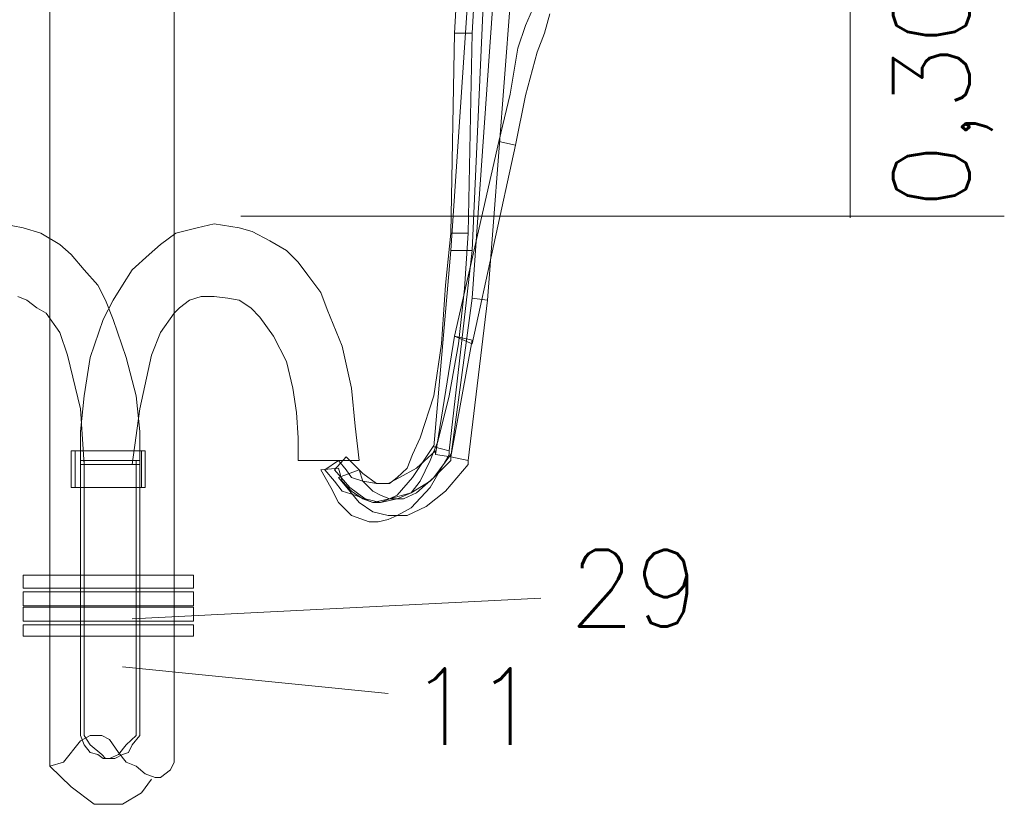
# Model space of a CAD drawing. Header units: metres. Extents: x -81 to 1042, y -541 to 334.
# Tile 110 of 130: x 925.25 to 926.54, y 218.08 to 219.1. Entities that reach past the tile are written whole.
import ezdxf

# ---------------------------------------------------------------- set-up
doc = ezdxf.new("R2010")
doc.units = ezdxf.units.M
doc.layers.add('LAYER 1', color=7, linetype='Continuous', lineweight=20)
doc.styles.add('txt', font='txt.shx')

msp = doc.modelspace()

# ---------------------------------------------------------------- linework, layer by layer
at = {"layer": 'LAYER 1', "color": 7}
for p, q in [((925.2883, 220.3406), (925.2883, 218.1256)), ((925.4513, 218.1306), (925.4513, 220.3406)), ((926.3363, 219.2586), (926.3363, 218.8436)), ((925.5383, 218.8456), (926.5383, 218.8456)), ((925.2263, 218.8356), (925.2533, 218.8306)), ((925.2533, 218.8306), (925.2763, 218.8236)), ((925.4813, 218.8306), (925.4533, 218.8236)), ((925.5033, 218.8356), (925.4813, 218.8306)), ((925.5363, 218.8306), (925.5033, 218.8356)), ((925.5533, 218.8256), (925.5363, 218.8306)), ((925.2763, 218.8236), (925.3013, 218.8086)), ((925.4533, 218.8236), (925.4333, 218.8086)), ((925.5763, 218.8136), (925.5533, 218.8256)), ((925.3013, 218.8086), (925.3163, 218.7956)), ((925.4333, 218.8086), (925.4183, 218.7956)), ((925.5983, 218.8006), (925.5763, 218.8136)), ((925.3163, 218.7956), (925.3333, 218.7756)), ((925.4183, 218.7956), (925.3963, 218.7756)), ((925.6133, 218.7856), (925.5983, 218.8006)), ((925.6263, 218.7686), (925.6133, 218.7856)), ((925.3333, 218.7756), (925.3513, 218.7556)), ((925.3963, 218.7756), (925.3833, 218.7556)), ((925.6433, 218.7456), (925.6263, 218.7686)), ((925.3513, 218.7556), (925.3613, 218.7356)), ((925.3833, 218.7556), (925.3713, 218.7356)), ((925.2583, 218.7356), (925.2463, 218.7406)), ((925.4713, 218.7356), (925.4863, 218.7406)), ((925.4863, 218.7406), (925.5033, 218.7406)), ((925.5033, 218.7406), (925.5213, 218.7386)), ((925.5213, 218.7386), (925.5363, 218.7356)), ((925.6513, 218.7236), (925.6433, 218.7456)), ((925.2713, 218.7256), (925.2583, 218.7356)), ((925.2833, 218.7186), (925.2713, 218.7256)), ((925.3713, 218.7356), (925.3583, 218.7106)), ((925.3613, 218.7356), (925.3713, 218.7106)), ((925.4513, 218.7186), (925.4583, 218.7256)), ((925.4583, 218.7256), (925.4713, 218.7356)), ((925.5363, 218.7356), (925.5513, 218.7256)), ((925.5513, 218.7256), (925.5633, 218.7136)), ((925.3013, 218.6936), (925.2833, 218.7186)), ((925.4333, 218.6936), (925.4513, 218.7186)), ((925.5633, 218.7136), (925.5813, 218.6886)), ((925.6713, 218.6756), (925.6513, 218.7236)), ((925.3583, 218.7106), (925.3413, 218.6606)), ((925.3713, 218.7106), (925.3883, 218.6606)), ((925.3113, 218.6636), (925.3013, 218.6936)), ((925.4213, 218.6636), (925.4333, 218.6936)), ((925.5813, 218.6886), (925.5983, 218.6556)), ((925.6833, 218.6206), (925.6713, 218.6756)), ((925.3283, 218.5936), (925.3113, 218.6636)), ((925.3413, 218.6606), (925.3333, 218.6106)), ((925.3883, 218.6606), (925.4013, 218.6106)), ((925.4063, 218.5936), (925.4213, 218.6636)), ((925.5983, 218.6556), (925.6063, 218.6206)), ((925.3333, 218.6106), (925.3283, 218.5636)), ((925.4013, 218.6106), (925.4063, 218.5636)), ((925.6063, 218.6206), (925.6113, 218.5886)), ((925.6883, 218.5706), (925.6833, 218.6206)), ((925.3333, 218.5206), (925.3283, 218.5936)), ((925.3963, 218.5206), (925.4063, 218.5936)), ((925.6113, 218.5886), (925.6133, 218.5556)), ((925.6933, 218.5256), (925.6883, 218.5706)), ((925.3283, 218.5636), (925.3283, 218.5206)), ((925.4063, 218.5636), (925.4063, 218.5206)), ((925.6133, 218.5556), (925.6133, 218.5256)), ((925.4083, 218.5386), (925.3163, 218.5386)), ((925.3163, 218.5386), (925.3163, 218.4906)), ((925.4133, 218.5386), (925.3213, 218.5386)), ((925.3213, 218.5386), (925.3213, 218.4906)), ((925.4083, 218.4906), (925.4083, 218.5386)), ((925.4133, 218.4906), (925.4133, 218.5386)), ((925.4013, 218.5256), (925.3283, 218.5256)), ((925.3283, 218.5256), (925.3283, 218.1656)), ((925.3283, 218.5206), (925.3963, 218.5206)), ((925.3333, 218.5256), (925.4063, 218.5256)), ((925.3333, 218.1656), (925.3333, 218.5256)), ((925.4063, 218.5206), (925.3333, 218.5206)), ((925.4013, 218.1656), (925.4013, 218.5256)), ((925.4063, 218.5256), (925.4063, 218.1656)), ((925.6133, 218.5256), (925.6933, 218.5256)), ((925.3163, 218.4906), (925.4083, 218.4906)), ((925.3213, 218.4906), (925.4133, 218.4906)), ((925.3963, 218.3186), (925.9313, 218.3456)), ((925.3833, 218.2556), (925.7313, 218.2206)), ((925.3063, 218.1306), (925.3283, 218.1586)), ((925.3283, 218.1586), (925.3413, 218.1656)), ((925.3283, 218.1656), (925.3333, 218.1536)), ((925.3413, 218.1536), (925.3333, 218.1656)), ((925.3413, 218.1656), (925.3563, 218.1656)), ((925.3563, 218.1656), (925.3663, 218.1606)), ((925.3663, 218.1606), (925.3783, 218.1436)), ((925.3883, 218.1536), (925.4013, 218.1656)), ((925.4063, 218.1656), (925.3963, 218.1536)), ((925.3333, 218.1536), (925.3413, 218.1436)), ((925.3563, 218.1406), (925.3413, 218.1536)), ((925.3783, 218.1406), (925.3883, 218.1536)), ((925.3963, 218.1536), (925.3913, 218.1436)), ((925.3413, 218.1436), (925.3513, 218.1406)), ((925.3513, 218.1406), (925.3583, 218.1356)), ((925.3613, 218.1356), (925.3563, 218.1406)), ((925.3583, 218.1356), (925.3663, 218.1356)), ((925.3733, 218.1356), (925.3613, 218.1356)), ((925.3663, 218.1356), (925.3783, 218.1406)), ((925.3833, 218.1406), (925.3733, 218.1356)), ((925.3783, 218.1436), (925.3883, 218.1306)), ((925.3913, 218.1436), (925.3833, 218.1406)), ((925.2883, 218.1256), (925.3063, 218.1306)), ((925.2883, 218.1256), (925.3163, 218.0986)), ((925.3883, 218.1306), (925.4013, 218.1256)), ((925.4013, 218.1256), (925.4133, 218.1156)), ((925.4333, 218.1106), (925.4463, 218.1206)), ((925.4463, 218.1206), (925.4513, 218.1306)), ((925.4083, 218.0906), (925.4213, 218.1086)), ((925.4133, 218.1156), (925.4263, 218.1106)), ((925.4263, 218.1106), (925.4333, 218.1106)), ((925.3163, 218.0986), (925.3463, 218.0756)), ((925.3833, 218.0756), (925.4083, 218.0906)), ((925.3463, 218.0756), (925.3833, 218.0756))]:
    msp.add_line(p, q, dxfattribs=at)
at = {"layer": 'LAYER 1'}
for p, q in [((925.2883, 220.3406), (925.2883, 218.1256)), ((925.4513, 218.1306), (925.4513, 220.3406)), ((925.8463, 219.5706), (925.8183, 219.0856)), ((925.8413, 219.0856), (925.8683, 219.5706)), ((925.8463, 219.2906), (925.8133, 218.8006)), ((925.8413, 218.8006), (925.8633, 219.2856)), ((925.8683, 219.1236), (925.8413, 218.7386)), ((925.8613, 218.7356), (925.8913, 219.1236)), ((925.9233, 219.1236), (925.9113, 219.0956)), ((925.9363, 219.0856), (925.9433, 219.1106)), ((925.9113, 219.0956), (925.9013, 219.0656)), ((925.8183, 219.0856), (925.8133, 218.8236)), ((925.8183, 219.0856), (925.8413, 219.0856)), ((925.8413, 219.0856), (925.8183, 219.0856)), ((925.8363, 218.8236), (925.8413, 219.0856)), ((925.9263, 219.0606), (925.9363, 219.0856)), ((925.9013, 219.0656), (925.8913, 219.0056)), ((925.9113, 219.0036), (925.9263, 219.0606)), ((925.8913, 219.0056), (925.8763, 218.9436)), ((925.8983, 218.9386), (925.9113, 219.0036)), ((925.8763, 218.9436), (925.8183, 218.6886)), ((925.8413, 218.6786), (925.8983, 218.9386)), ((925.8763, 218.9436), (925.8983, 218.9386)), ((925.8983, 218.9386), (925.8763, 218.9436)), ((925.2263, 218.8356), (925.2533, 218.8306)), ((925.2533, 218.8306), (925.2763, 218.8236)), ((925.4813, 218.8306), (925.4533, 218.8236)), ((925.5033, 218.8356), (925.4813, 218.8306)), ((925.5363, 218.8306), (925.5033, 218.8356)), ((925.5533, 218.8256), (925.5363, 218.8306)), ((925.2763, 218.8236), (925.3013, 218.8086)), ((925.4533, 218.8236), (925.4333, 218.8086)), ((925.5763, 218.8136), (925.5533, 218.8256)), ((925.8133, 218.8236), (925.8063, 218.7556)), ((925.8133, 218.8236), (925.8363, 218.8236)), ((925.8313, 218.7506), (925.8363, 218.8236)), ((925.3013, 218.8086), (925.3163, 218.7956)), ((925.4333, 218.8086), (925.4183, 218.7956)), ((925.5983, 218.8006), (925.5763, 218.8136)), ((925.3163, 218.7956), (925.3333, 218.7756)), ((925.4183, 218.7956), (925.3963, 218.7756)), ((925.6133, 218.7856), (925.5983, 218.8006)), ((925.8133, 218.8006), (925.7913, 218.5436)), ((925.8113, 218.5386), (925.8413, 218.8006)), ((925.8133, 218.8006), (925.8413, 218.8006)), ((925.8413, 218.8006), (925.8133, 218.8006)), ((925.6263, 218.7686), (925.6133, 218.7856)), ((925.3333, 218.7756), (925.3513, 218.7556)), ((925.3963, 218.7756), (925.3833, 218.7556)), ((925.6433, 218.7456), (925.6263, 218.7686)), ((925.3513, 218.7556), (925.3613, 218.7356)), ((925.3833, 218.7556), (925.3713, 218.7356)), ((925.8063, 218.7556), (925.8013, 218.6786)), ((925.2583, 218.7356), (925.2463, 218.7406)), ((925.4713, 218.7356), (925.4863, 218.7406)), ((925.4863, 218.7406), (925.5033, 218.7406)), ((925.5033, 218.7406), (925.5213, 218.7386)), ((925.5213, 218.7386), (925.5363, 218.7356)), ((925.6513, 218.7236), (925.6433, 218.7456)), ((925.8413, 218.7386), (925.8133, 218.5306)), ((925.8233, 218.6786), (925.8313, 218.7506)), ((925.8413, 218.7386), (925.8613, 218.7356)), ((925.8613, 218.7356), (925.8413, 218.7386)), ((925.2713, 218.7256), (925.2583, 218.7356)), ((925.2833, 218.7186), (925.2713, 218.7256)), ((925.3713, 218.7356), (925.3583, 218.7106)), ((925.3613, 218.7356), (925.3713, 218.7106)), ((925.4513, 218.7186), (925.4583, 218.7256)), ((925.4583, 218.7256), (925.4713, 218.7356)), ((925.5363, 218.7356), (925.5513, 218.7256)), ((925.5513, 218.7256), (925.5633, 218.7136)), ((925.8363, 218.5256), (925.8613, 218.7356)), ((925.3013, 218.6936), (925.2833, 218.7186)), ((925.4333, 218.6936), (925.4513, 218.7186)), ((925.5633, 218.7136), (925.5813, 218.6886)), ((925.6713, 218.6756), (925.6513, 218.7236)), ((925.3583, 218.7106), (925.3413, 218.6606)), ((925.3713, 218.7106), (925.3883, 218.6606)), ((925.3113, 218.6636), (925.3013, 218.6936)), ((925.4213, 218.6636), (925.4333, 218.6936)), ((925.5813, 218.6886), (925.5983, 218.6556)), ((925.8183, 218.6886), (925.7933, 218.5336)), ((925.8183, 218.6886), (925.8413, 218.6786)), ((925.8413, 218.6836), (925.8183, 218.6886)), ((925.6833, 218.6206), (925.6713, 218.6756)), ((925.8013, 218.6786), (925.7913, 218.6106)), ((925.8113, 218.6106), (925.8233, 218.6786)), ((925.8133, 218.5306), (925.8413, 218.6836)), ((925.3283, 218.5936), (925.3113, 218.6636)), ((925.3413, 218.6606), (925.3333, 218.6106)), ((925.3883, 218.6606), (925.4013, 218.6106)), ((925.4063, 218.5936), (925.4213, 218.6636)), ((925.5983, 218.6556), (925.6063, 218.6206)), ((925.3333, 218.6106), (925.3283, 218.5636)), ((925.4013, 218.6106), (925.4063, 218.5636)), ((925.6063, 218.6206), (925.6113, 218.5886)), ((925.6883, 218.5706), (925.6833, 218.6206)), ((925.7913, 218.6106), (925.7733, 218.5556)), ((925.7963, 218.5506), (925.8113, 218.6106)), ((925.3333, 218.5206), (925.3283, 218.5936)), ((925.3963, 218.5206), (925.4063, 218.5936)), ((925.6113, 218.5886), (925.6133, 218.5556)), ((925.6933, 218.5256), (925.6883, 218.5706)), ((925.3283, 218.5636), (925.3283, 218.5206)), ((925.4063, 218.5636), (925.4063, 218.5206)), ((925.6133, 218.5556), (925.6133, 218.5256)), ((925.7733, 218.5556), (925.7633, 218.5336)), ((925.7913, 218.5456), (925.7633, 218.5036)), ((925.7863, 218.5256), (925.7963, 218.5506)), ((925.7913, 218.5436), (925.7913, 218.5456)), ((925.4083, 218.5386), (925.3163, 218.5386)), ((925.3163, 218.5386), (925.3163, 218.4906)), ((925.4133, 218.5386), (925.3213, 218.5386)), ((925.3213, 218.5386), (925.3213, 218.4906)), ((925.4083, 218.4906), (925.4083, 218.5386)), ((925.4133, 218.4906), (925.4133, 218.5386)), ((925.7633, 218.5336), (925.7563, 218.5156)), ((925.7933, 218.5386), (925.7683, 218.5156)), ((925.7863, 218.4906), (925.8113, 218.5336)), ((925.7913, 218.5436), (925.8113, 218.5386)), ((925.8133, 218.5336), (925.7913, 218.5036)), ((925.7933, 218.5336), (925.7933, 218.5386)), ((925.7933, 218.5336), (925.8133, 218.5306)), ((925.8113, 218.5336), (925.8113, 218.5386)), ((925.8133, 218.5306), (925.8133, 218.5336)), ((925.4013, 218.5256), (925.3283, 218.5256)), ((925.3283, 218.5256), (925.3283, 218.1656)), ((925.3283, 218.5206), (925.3963, 218.5206)), ((925.3333, 218.5256), (925.4063, 218.5256)), ((925.3333, 218.1656), (925.3333, 218.5256)), ((925.4063, 218.5206), (925.3333, 218.5206)), ((925.4013, 218.1656), (925.4013, 218.5256)), ((925.4063, 218.5256), (925.4063, 218.1656)), ((925.6133, 218.5256), (925.6933, 218.5256)), ((925.6663, 218.5256), (925.6483, 218.5136)), ((925.6763, 218.5306), (925.6613, 218.5136)), ((925.6763, 218.5136), (925.6663, 218.5256)), ((925.6983, 218.5086), (925.6763, 218.5306)), ((925.7733, 218.4986), (925.7863, 218.5256)), ((925.7863, 218.4986), (925.8133, 218.5256)), ((925.8063, 218.4856), (925.8363, 218.5206)), ((925.8133, 218.5256), (925.8133, 218.5306)), ((925.8133, 218.5306), (925.8363, 218.5256)), ((925.8363, 218.5206), (925.8363, 218.5256)), ((925.6663, 218.5156), (925.6433, 218.5136)), ((925.6433, 218.5136), (925.6563, 218.4906)), ((925.6483, 218.5136), (925.6613, 218.4986)), ((925.6613, 218.5136), (925.6813, 218.4906)), ((925.6713, 218.4986), (925.6663, 218.5156)), ((925.6933, 218.5136), (925.6663, 218.5036)), ((925.6833, 218.5036), (925.6763, 218.5136)), ((925.6983, 218.4986), (925.6933, 218.5136)), ((925.7163, 218.4956), (925.6983, 218.5086)), ((925.7563, 218.5156), (925.7433, 218.5036)), ((925.7683, 218.5156), (925.7463, 218.5036)), ((925.6613, 218.4986), (925.6713, 218.4856)), ((925.6663, 218.5036), (925.6813, 218.4856)), ((925.6833, 218.4856), (925.6713, 218.4986)), ((925.6983, 218.4986), (925.6833, 218.5036)), ((925.7163, 218.4956), (925.6983, 218.4986)), ((925.7113, 218.4856), (925.6983, 218.4986)), ((925.7313, 218.4956), (925.7163, 218.4956)), ((925.7333, 218.4956), (925.7163, 218.4956)), ((925.7463, 218.5036), (925.7313, 218.4956)), ((925.7433, 218.5036), (925.7333, 218.4956)), ((925.7633, 218.5036), (925.7433, 218.4806)), ((925.7613, 218.4836), (925.7863, 218.4986)), ((925.7613, 218.4836), (925.7733, 218.4986)), ((925.7913, 218.5036), (925.7683, 218.4836)), ((925.3163, 218.4906), (925.4083, 218.4906)), ((925.3213, 218.4906), (925.4133, 218.4906)), ((925.6563, 218.4906), (925.6663, 218.4706)), ((925.6713, 218.4856), (925.6883, 218.4806)), ((925.6813, 218.4906), (925.7013, 218.4756)), ((925.6813, 218.4856), (925.6933, 218.4706)), ((925.6983, 218.4756), (925.6833, 218.4856)), ((925.6883, 218.4806), (925.7113, 218.4706)), ((925.7213, 218.4806), (925.7113, 218.4856)), ((925.7333, 218.4756), (925.7213, 218.4806)), ((925.7333, 218.4756), (925.7613, 218.4836)), ((925.7433, 218.4806), (925.7333, 218.4756)), ((925.7433, 218.4756), (925.7613, 218.4836)), ((925.7683, 218.4836), (925.7513, 218.4756)), ((925.7613, 218.4636), (925.7863, 218.4906)), ((925.7813, 218.4656), (925.8063, 218.4856)), ((925.6663, 218.4706), (925.6833, 218.4536)), ((925.6933, 218.4706), (925.7113, 218.4586)), ((925.7113, 218.4706), (925.6983, 218.4756)), ((925.7013, 218.4756), (925.7213, 218.4706)), ((925.7113, 218.4706), (925.7333, 218.4756)), ((925.7213, 218.4706), (925.7113, 218.4706)), ((925.7333, 218.4756), (925.7213, 218.4706)), ((925.7213, 218.4706), (925.7433, 218.4756)), ((925.7513, 218.4756), (925.7333, 218.4756)), ((925.7113, 218.4586), (925.7313, 218.4536)), ((925.7433, 218.4536), (925.7613, 218.4636)), ((925.7563, 218.4536), (925.7813, 218.4656)), ((925.6833, 218.4536), (925.7063, 218.4456)), ((925.7063, 218.4456), (925.7183, 218.4456)), ((925.7183, 218.4456), (925.7313, 218.4486)), ((925.7313, 218.4536), (925.7563, 218.4536)), ((925.7313, 218.4486), (925.7433, 218.4536)), ((925.4763, 218.3756), (925.2533, 218.3756)), ((925.2533, 218.3756), (925.2533, 218.3586)), ((925.4763, 218.3586), (925.4763, 218.3756)), ((925.2533, 218.3586), (925.4763, 218.3586)), ((925.4763, 218.3536), (925.2533, 218.3536)), ((925.2533, 218.3536), (925.2533, 218.3356)), ((925.4763, 218.3356), (925.4763, 218.3536)), ((925.2533, 218.3356), (925.4763, 218.3356)), ((925.4763, 218.3336), (925.2533, 218.3336)), ((925.2533, 218.3336), (925.2533, 218.3156)), ((925.4763, 218.3156), (925.4763, 218.3336)), ((925.2533, 218.3156), (925.4763, 218.3156)), ((925.4763, 218.3106), (925.2533, 218.3106)), ((925.2533, 218.3106), (925.2533, 218.2956)), ((925.4763, 218.2956), (925.4763, 218.3106)), ((925.2533, 218.2956), (925.4763, 218.2956)), ((925.3063, 218.1306), (925.3283, 218.1586)), ((925.3283, 218.1586), (925.3413, 218.1656)), ((925.3283, 218.1656), (925.3333, 218.1536)), ((925.3413, 218.1536), (925.3333, 218.1656)), ((925.3413, 218.1656), (925.3563, 218.1656)), ((925.3563, 218.1656), (925.3663, 218.1606)), ((925.3663, 218.1606), (925.3783, 218.1436)), ((925.3883, 218.1536), (925.4013, 218.1656)), ((925.4063, 218.1656), (925.3963, 218.1536)), ((925.3333, 218.1536), (925.3413, 218.1436)), ((925.3563, 218.1406), (925.3413, 218.1536)), ((925.3783, 218.1406), (925.3883, 218.1536)), ((925.3963, 218.1536), (925.3913, 218.1436)), ((925.3413, 218.1436), (925.3513, 218.1406)), ((925.3513, 218.1406), (925.3583, 218.1356)), ((925.3613, 218.1356), (925.3563, 218.1406)), ((925.3583, 218.1356), (925.3663, 218.1356)), ((925.3733, 218.1356), (925.3613, 218.1356)), ((925.3663, 218.1356), (925.3783, 218.1406)), ((925.3833, 218.1406), (925.3733, 218.1356)), ((925.3783, 218.1436), (925.3883, 218.1306)), ((925.3913, 218.1436), (925.3833, 218.1406)), ((925.2883, 218.1256), (925.3063, 218.1306)), ((925.3883, 218.1306), (925.4013, 218.1256)), ((925.4013, 218.1256), (925.4133, 218.1156)), ((925.4333, 218.1106), (925.4463, 218.1206)), ((925.4463, 218.1206), (925.4513, 218.1306)), ((925.4133, 218.1156), (925.4263, 218.1106)), ((925.4263, 218.1106), (925.4333, 218.1106))]:
    msp.add_line(p, q, dxfattribs=at)

# ---------------------------------------------------------------- texts
at = {"insert": (926.523, 218.8556), "char_height": 0.1, "width": 0.6, "attachment_point": 7, "rotation": 90.0002, "line_spacing_factor": 0.798, "style": 'txt'}
msp.add_mtext('0,30m', dxfattribs=at)
at = {"char_height": 0.1, "width": 0.24, "attachment_point": 7, "line_spacing_factor": 0.798, "style": 'txt'}
for s, insert in [('29', (925.9683, 218.3086)), ('11', (925.7583, 218.1536))]:
    msp.add_mtext(s, dxfattribs=dict(at, insert=insert))

doc.saveas('drawing.dxf')
